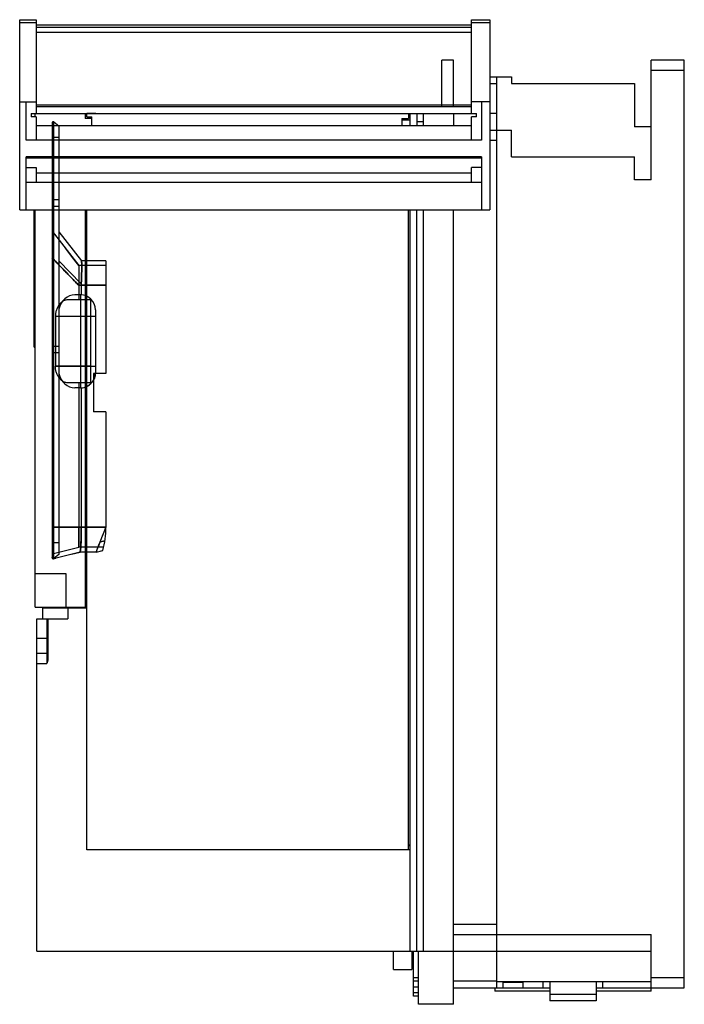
# Model space of a CAD drawing. Header units: millimetres. Extents: x 29 to 229, y 31 to 327.
import ezdxf

# ---------------------------------------------------------------- set-up
doc = ezdxf.new("R2010")
doc.units = ezdxf.units.MM
doc.header["$LTSCALE"] = 23.306913
doc.layers.get('0').update_dxf_attribs({"linetype": 'CONTINUOUS'})

msp = doc.modelspace()

# ---------------------------------------------------------------- linework, layer by layer
at = {"color": 7, "linetype": 'Continuous'}
for p, q in [((28.59, 269.67), (28.59, 326.88)), ((28.59, 326.88), (33.59, 326.88)), ((28.59, 326.06), (33.59, 326.06)), ((33.59, 326.88), (33.59, 298.67)), ((164.59, 298.67), (164.59, 326.88)), ((164.59, 326.88), (170.09, 326.88)), ((164.59, 326.06), (170.09, 326.06)), ((170.09, 326.88), (170.09, 269.67)), ((33.59, 325.38), (164.59, 325.38)), ((33.59, 324.66), (164.59, 324.66)), ((33.59, 323.16), (164.59, 323.16)), ((155.59, 300.67), (155.59, 314.67)), ((159.09, 314.67), (155.59, 314.67)), ((159.09, 300.67), (159.09, 314.67)), ((218.59, 278.67), (218.59, 314.67)), ((228.59, 314.67), (218.59, 314.67)), ((228.59, 35.67), (228.59, 314.67)), ((218.59, 311.67), (228.59, 311.67)), ((170.09, 309.67), (176.59, 309.67)), ((172.09, 309.67), (172.09, 35.67)), ((176.59, 309.67), (176.59, 307.67)), ((170.09, 307.67), (172.09, 307.67)), ((176.59, 307.67), (213.59, 307.67)), ((213.59, 307.67), (213.59, 294.67)), ((28.59, 302.17), (33.59, 302.17)), ((30.59, 290.67), (30.59, 302.17)), ((170.09, 302.17), (164.59, 302.17)), ((167.59, 302.17), (167.59, 290.67)), ((164.59, 301.17), (33.59, 301.17)), ((164.59, 300.67), (33.59, 300.67)), ((32.09, 298.67), (32.09, 297.68)), ((32.09, 298.67), (166.09, 298.67)), ((33.59, 297.68), (32.09, 297.68)), ((33.29, 297.68), (33.29, 298.67)), ((33.59, 297.68), (33.59, 290.67)), ((48.29, 298.67), (48.29, 297.17)), ((50.29, 297.17), (48.29, 297.17)), ((48.79, 297.67), (48.79, 298.66)), ((51.54, 298.66), (48.79, 298.66)), ((48.79, 297.67), (50.29, 297.67)), ((50.29, 294.95), (50.29, 297.67)), ((143.59, 297.17), (143.59, 294.95)), ((143.59, 297.17), (145.59, 297.17)), ((146.09, 296.67), (143.59, 296.67)), ((145.59, 298.67), (145.59, 297.17)), ((146.09, 294.95), (146.09, 298.67)), ((148.09, 298.67), (148.09, 294.95)), ((150.09, 294.95), (150.09, 298.67)), ((159.09, 298.67), (159.09, 294.95)), ((164.59, 290.67), (164.59, 297.68)), ((166.09, 297.68), (164.59, 297.68)), ((166.09, 297.68), (166.09, 298.67)), ((172.09, 298.67), (170.09, 298.67)), ((164.59, 294.95), (33.59, 294.95)), ((38.36, 295.87), (38.36, 165.05)), ((38.84, 164.83), (38.84, 296.11)), ((38.84, 296.11), (40.36, 294.97)), ((40.36, 294.97), (40.36, 165.97)), ((150.09, 296.17), (148.09, 296.17)), ((170.09, 293.67), (176.59, 293.67)), ((176.59, 285.67), (176.59, 293.67)), ((218.59, 294.67), (213.59, 294.67)), ((167.59, 290.67), (30.59, 290.67)), ((40.36, 291.47), (38.36, 291.47)), ((170.09, 290.67), (172.09, 290.67)), ((30.59, 269.67), (30.59, 285.62)), ((167.59, 285.62), (30.59, 285.62)), ((30.59, 285.3), (167.59, 285.3)), ((167.59, 285.62), (167.59, 269.67)), ((176.59, 285.67), (213.59, 285.67)), ((213.59, 278.67), (213.59, 285.67)), ((30.59, 282.46), (33.59, 282.46)), ((33.59, 282.46), (33.59, 277.87)), ((164.59, 277.87), (164.59, 282.46)), ((167.59, 282.46), (164.59, 282.46)), ((164.59, 280.67), (33.59, 280.67)), ((218.59, 278.67), (213.59, 278.67)), ((167.59, 277.87), (30.59, 277.87)), ((38.66, 272.67), (38.66, 226.67)), ((40.36, 272.67), (38.66, 272.67)), ((28.59, 269.67), (170.09, 269.67)), ((32.89, 269.62), (32.89, 267.62)), ((32.89, 269.62), (32.94, 269.62)), ((32.94, 228.37), (32.94, 269.67)), ((33.29, 150.17), (33.29, 269.67)), ((40.36, 270.67), (38.36, 270.67)), ((48.29, 269.67), (48.29, 150.17)), ((48.79, 77.17), (48.79, 269.67)), ((145.59, 77.17), (145.59, 269.67)), ((146.09, 46.67), (146.09, 269.67)), ((148.09, 46.67), (148.09, 269.67)), ((150.09, 46.67), (150.09, 269.67)), ((159.09, 30.67), (159.09, 269.67)), ((32.89, 267.62), (32.94, 267.62)), ((32.89, 265.62), (32.89, 263.62)), ((32.89, 265.62), (32.94, 265.62)), ((32.89, 263.62), (32.94, 263.62)), ((32.89, 261.62), (32.89, 259.62)), ((32.89, 261.62), (32.94, 261.62)), ((38.36, 263.22), (46.36, 252.97)), ((40.36, 263.1), (47.18, 254.36)), ((32.89, 259.62), (32.94, 259.62)), ((32.89, 257.62), (32.89, 255.62)), ((32.89, 257.62), (32.94, 257.62)), ((32.89, 255.62), (32.94, 255.62)), ((32.89, 252.62), (32.89, 250.62)), ((32.89, 252.62), (32.94, 252.62)), ((47.11, 247.42), (40.36, 254.38)), ((40.36, 254.38), (47.11, 247.42)), ((46.36, 252.97), (46.36, 242.62)), ((54.56, 252.97), (46.36, 252.97)), ((54.56, 254.37), (47.17, 254.37)), ((54.56, 254.37), (54.56, 220.47)), ((32.89, 250.62), (32.94, 250.62)), ((32.89, 248.62), (32.89, 246.62)), ((32.89, 248.62), (32.94, 248.62)), ((32.89, 246.62), (32.94, 246.62)), ((46.36, 246.98), (54.56, 246.98)), ((54.56, 246.97), (46.36, 246.97)), ((47.09, 246.87), (47.09, 244.12)), ((54.56, 246.87), (47.09, 246.87)), ((32.89, 244.62), (32.89, 242.62)), ((32.89, 244.62), (32.94, 244.62)), ((46.86, 244.12), (45.14, 244.12)), ((46.86, 244.12), (46.86, 216.12)), ((32.89, 242.62), (32.94, 242.62)), ((49.86, 242.62), (43.24, 242.62)), ((49.86, 242.62), (49.86, 217.62)), ((32.89, 239.62), (32.89, 237.62)), ((32.89, 239.62), (32.94, 239.62)), ((32.89, 237.62), (32.94, 237.62)), ((39.34, 237.62), (39.34, 222.62)), ((51.36, 237.62), (39.34, 237.62)), ((51.36, 239.62), (51.36, 220.62)), ((32.89, 235.62), (32.89, 233.62)), ((32.89, 235.62), (32.94, 235.62)), ((32.89, 233.62), (32.94, 233.62)), ((32.89, 231.62), (32.89, 229.62)), ((32.89, 231.62), (32.94, 231.62)), ((32.89, 229.62), (32.94, 229.62)), ((33.29, 229.17), (32.94, 229.17)), ((32.94, 228.37), (33.29, 228.37)), ((38.36, 228.67), (40.36, 228.67)), ((40.36, 226.67), (38.66, 226.67)), ((49.86, 222.62), (39.34, 222.62)), ((39.34, 222.62), (51.36, 222.62)), ((50.76, 220.47), (50.76, 208.87)), ((54.56, 220.47), (50.76, 220.47)), ((49.86, 217.62), (43.24, 217.62)), ((46.36, 217.62), (46.36, 174.17)), ((46.86, 216.12), (45.14, 216.12)), ((47.09, 216.13), (47.09, 174.22)), ((54.56, 208.87), (50.76, 208.87)), ((54.56, 208.87), (54.56, 174.17)), ((38.36, 174.17), (46.36, 174.17)), ((46.36, 174.17), (38.36, 174.17)), ((40.36, 174.17), (47.09, 174.17)), ((46.36, 174.17), (54.56, 174.17)), ((54.56, 174.22), (47.09, 174.22)), ((47.09, 174.17), (47.09, 174.22)), ((47.09, 174.22), (47.09, 174.17)), ((54.56, 174.14), (54.56, 174.16)), ((54.56, 173.89), (54.56, 173.91)), ((40.36, 169.47), (38.36, 169.47)), ((38.35, 166.17), (46.36, 168.17)), ((46.75, 166.72), (38.74, 164.72)), ((40.36, 165.97), (38.84, 164.83)), ((44.23, 166.09), (46.75, 166.72)), ((53.83, 168.17), (46.36, 168.17)), ((51.58, 166.72), (46.74, 166.72)), ((51.57, 166.72), (51.57, 166.72)), ((51.57, 166.72), (51.58, 166.72)), ((51.58, 166.72), (53.58, 167.22)), ((53.58, 167.22), (53.52, 167.2)), ((38.36, 165.07), (38.36, 165.05)), ((38.36, 165.07), (38.36, 165.06)), ((38.36, 165.07), (38.36, 165.05)), ((38.36, 165.06), (38.36, 165.06)), ((38.36, 165.05), (38.36, 165.01)), ((38.73, 164.72), (39.43, 164.89)), ((38.84, 164.83), (38.77, 164.79)), ((42.59, 160.17), (33.29, 160.17)), ((42.59, 150.17), (42.59, 160.17)), ((48.29, 151.67), (48.79, 151.67)), ((33.29, 150.17), (48.29, 150.17)), ((35.59, 146.67), (35.59, 149.92)), ((35.59, 149.92), (48.79, 149.92)), ((40.29, 150.17), (40.29, 149.92)), ((43.09, 149.92), (43.09, 146.67)), ((33.79, 46.67), (33.79, 146.67)), ((33.79, 146.67), (43.09, 146.67)), ((36.79, 146.67), (36.79, 133.17)), ((37.09, 146.67), (37.09, 134.55)), ((37.09, 140.67), (33.79, 140.67)), ((36.79, 136.17), (33.79, 136.17)), ((33.79, 133.17), (36.79, 133.17)), ((146.09, 77.17), (48.79, 77.17)), ((145.59, 78.67), (146.09, 78.67)), ((145.59, 78.42), (146.09, 78.42)), ((172.09, 54.67), (159.09, 54.67)), ((159.09, 51.67), (218.59, 51.67)), ((218.59, 34.67), (218.59, 51.67)), ((33.79, 46.67), (218.59, 46.67)), ((141.09, 41.17), (141.09, 46.67)), ((146.59, 46.67), (146.59, 41.17)), ((147.09, 33.17), (147.09, 46.67)), ((148.59, 30.67), (148.59, 46.67)), ((141.09, 41.17), (146.59, 41.17)), ((148.59, 38.67), (147.09, 38.67)), ((228.59, 38.67), (218.59, 38.67)), ((148.59, 37.67), (147.09, 37.67)), ((147.09, 35.94), (148.59, 35.94)), ((172.09, 37.67), (159.09, 37.67)), ((159.09, 35.67), (188.09, 35.67)), ((171.59, 35.67), (171.59, 34.67)), ((218.59, 37.42), (172.09, 37.42)), ((174.09, 35.67), (174.09, 37.42)), ((180.09, 37.27), (174.09, 37.27)), ((180.09, 35.67), (180.09, 37.42)), ((186.09, 35.67), (186.09, 37.42)), ((188.09, 37.42), (188.09, 31.67)), ((202.09, 37.42), (202.09, 31.67)), ((202.09, 35.67), (228.59, 35.67)), ((204.09, 35.67), (204.09, 37.42)), ((148.59, 34.17), (147.09, 34.17)), ((148.59, 33.17), (147.09, 33.17)), ((188.09, 34.67), (171.59, 34.67)), ((202.09, 33.67), (188.09, 33.67)), ((218.59, 34.67), (202.09, 34.67)), ((159.09, 30.67), (148.59, 30.67)), ((202.09, 31.67), (188.09, 31.67))]:
    msp.add_line(p, q, dxfattribs=at)
for points in [[(46.36, 252.97), (45.62, 253.92), (44.91, 254.83), (44.23, 255.7), (43.58, 256.54), (42.95, 257.34), (42.35, 258.11)], [(46.86, 216.12), (47.98, 216.26), (49.07, 216.7), (50.02, 217.42), (50.76, 218.38)], [(54.56, 173.91), (54.56, 173.95), (54.56, 173.97)], [(38.77, 164.79), (38.62, 164.78), (38.47, 164.85), (38.39, 164.94), (38.37, 165.03), (38.36, 165.07)], [(38.77, 164.79), (38.76, 164.79), (38.75, 164.78), (38.74, 164.78), (38.73, 164.78)], [(38.83, 164.82), (38.82, 164.82), (38.81, 164.81), (38.8, 164.81), (38.79, 164.8)]]:
    msp.add_lwpolyline(points, dxfattribs=at)
for centre, radius, start, end in [((38.66, 295.87), 0.3, 53.1301, 179.9999), ((38.66, 272.97), 0.3, 180, 270), ((56.7, 246.87), 9.6, 176.7271, 180.0004), ((46.86, 239.62), 4.5, 0, 90), ((38.66, 226.37), 0.3, 90, 180), ((46.86, 220.62), 4.5, 358.0898, 360), ((46.86, 220.62), 4.5, 270, 330.0736), ((29.56, 174.17), 25, 343.8591, 360), ((38.66, 165.07), 0.3, 180.0001, 306.8699), ((38.66, 165.01), 0.3, 179.999, 283.9817), ((38.66, 165.06), 0.304, 270.0696, 288.7713), ((38.66, 165.05), 0.301, 269.999, 288.869), ((18.44, 191.88), 33.88, 306.8479, 307.0221), ((52.93, 146), 23.51, 126.7972, 127.0481), ((36.79, 136.47), 0.3, 270, 360)]:
    msp.add_arc(centre, radius, start, end, dxfattribs=at)
for centre, major_axis, start_param, end_param in [((52.95, 246.87), (0, 7.5), 1.497615, 1.570796), ((45.14, 237.62), (0, 6.5), 0, 1.229666), ((45.14, 222.62), (0, 6.5), -4.371258, -3.141593)]:
    msp.add_ellipse(centre, major_axis=major_axis, ratio=0.780488, start_param=start_param, end_param=end_param, dxfattribs=at)
for points, knots in [([(38.36, 255.21), (38.81, 254.76), (39.7, 253.84), (41.03, 252.47), (42.25, 251.21), (43.14, 250.29), (44.03, 249.38), (44.7, 248.69), (45.59, 247.77), (46.03, 247.32), (46.36, 246.97)], [0, 0, 0, 0, 0.166655, 0.333318, 0.499965, 0.624897, 0.666724, 0.833467, 0.874956, 1, 1, 1, 1]), ([(46.36, 246.97), (46.03, 247.32), (45.59, 247.77), (44.7, 248.69), (44.03, 249.38), (43.14, 250.29), (42.25, 251.21), (41.03, 252.47), (39.7, 253.84), (38.81, 254.76), (38.36, 255.21)], [0, 0, 0, 0, 0.125095, 0.166596, 0.333308, 0.375134, 0.50006, 0.66669, 0.833348, 1, 1, 1, 1]), ([(47.11, 247.42), (47.1, 247.47), (47.13, 247.58), (47.13, 247.72), (47.13, 247.85), (47.14, 247.99), (47.15, 248.17), (47.16, 248.37), (47.17, 248.56), (47.18, 248.93), (47.2, 249.33), (47.23, 250.12), (47.24, 250.76), (47.26, 251.48), (47.26, 252.04), (47.27, 252.55), (47.27, 253.09), (47.26, 253.43), (47.25, 253.75), (47.24, 253.93), (47.24, 254.07), (47.22, 254.2), (47.21, 254.29), (47.2, 254.33), (47.19, 254.36), (47.18, 254.36)], [0, 0, 0, 0, 0.02191, 0.046895, 0.061203, 0.075541, 0.108564, 0.14158, 0.161571, 0.188583, 0.301449, 0.335517, 0.529855, 0.575792, 0.645906, 0.774215, 0.792938, 0.878626, 0.921516, 0.934313, 0.955483, 0.980844, 0.989858, 0.996031, 1, 1, 1, 1]), ([(47.18, 254.36), (47.19, 254.35), (47.21, 254.28), (47.23, 254.15), (47.25, 253.93), (47.26, 253.62), (47.26, 253.23), (47.27, 252.77), (47.27, 252.23), (47.26, 251.63), (47.25, 250.98), (47.23, 250.27), (47.21, 249.54), (47.18, 248.8), (47.15, 248.09), (47.12, 247.64), (47.11, 247.42)], [0, 0, 0, 0, 0.009068, 0.028062, 0.059284, 0.103534, 0.160059, 0.227268, 0.304351, 0.390867, 0.485611, 0.587459, 0.694344, 0.802624, 0.906377, 1, 1, 1, 1]), ([(43.24, 242.62), (42.91, 242.62), (42.26, 242.51), (41.36, 242.06), (40.62, 241.38), (40.03, 240.53), (39.62, 239.58), (39.39, 238.6), (39.34, 237.94), (39.34, 237.62)], [0, 0, 0, 0, 0.141064, 0.278092, 0.424042, 0.569163, 0.718014, 0.865282, 1, 1, 1, 1]), ([(43.24, 242.62), (42.91, 242.62), (42.26, 242.51), (41.37, 242.06), (40.62, 241.39), (40.03, 240.53), (39.62, 239.58), (39.39, 238.6), (39.34, 237.94), (39.34, 237.62)], [0, 0, 0, 0, 0.140386, 0.277165, 0.423073, 0.568511, 0.717718, 0.865318, 1, 1, 1, 1]), ([(43.24, 217.62), (42.91, 217.62), (42.26, 217.73), (41.36, 218.18), (40.62, 218.86), (40.03, 219.71), (39.62, 220.66), (39.39, 221.65), (39.34, 222.31), (39.34, 222.62)], [0, 0, 0, 0, 0.141063, 0.27809, 0.424038, 0.569159, 0.718012, 0.865282, 1, 1, 1, 1]), ([(51.36, 220.47), (51.35, 220.23), (51.29, 219.75), (51.09, 219.05), (50.88, 218.62), (50.76, 218.41)], [0, 0, 0, 0, 0.341793, 0.665459, 1, 1, 1, 1]), ([(50.76, 218.41), (50.88, 218.61), (51.09, 219.05), (51.29, 219.75), (51.35, 220.23), (51.36, 220.47)], [0, 0, 0, 0, 0.332007, 0.66513, 1, 1, 1, 1]), ([(47.09, 174.17), (46.35, 174.17), (44.85, 174.17), (42.61, 174.17), (41.11, 174.17), (40.36, 174.17)], [0, 0, 0, 0, 0.333307, 0.666637, 1, 1, 1, 1]), ([(46.36, 174.17), (46.36, 173.93), (46.36, 173.45), (46.36, 172.74), (46.36, 172.05), (46.36, 171.39), (46.36, 170.77), (46.36, 170.21), (46.36, 169.7), (46.36, 169.25), (46.36, 168.88), (46.35, 168.59), (46.37, 168.36), (46.33, 168.26), (46.38, 168.17), (46.36, 168.17)], [0, 0, 0, 0, 0.120639, 0.239667, 0.355138, 0.465538, 0.568988, 0.664176, 0.749625, 0.824062, 0.886467, 0.935887, 0.971599, 0.99296, 1, 1, 1, 1]), ([(46.36, 168.17), (46.38, 168.17), (46.33, 168.26), (46.37, 168.36), (46.35, 168.6), (46.36, 168.89), (46.36, 169.27), (46.36, 169.73), (46.36, 170.25), (46.36, 170.82), (46.36, 171.45), (46.36, 172.12), (46.36, 172.82), (46.36, 173.5), (46.36, 173.95), (46.36, 174.17)], [0, 0, 0, 0, 0.007194, 0.028968, 0.065368, 0.115776, 0.179434, 0.255273, 0.342428, 0.439105, 0.544221, 0.656898, 0.774845, 0.891403, 1, 1, 1, 1]), ([(47.09, 174.17), (47.1, 173.88), (47.1, 173.32), (47.1, 172.48), (47.09, 171.66), (47.08, 170.88), (47.07, 170.16), (47.05, 169.54), (47.02, 169.02), (47, 168.6), (46.98, 168.26), (46.96, 167.98), (46.94, 167.75), (46.92, 167.56), (46.9, 167.41), (46.88, 167.29), (46.86, 167.18), (46.85, 167.1), (46.83, 167.03), (46.82, 166.97), (46.81, 166.92), (46.8, 166.88), (46.79, 166.85), (46.78, 166.82), (46.78, 166.8), (46.77, 166.79), (46.76, 166.77), (46.76, 166.76), (46.76, 166.75), (46.75, 166.74), (46.75, 166.72), (46.74, 166.72)], [0, 0, 0, 0, 0.114497, 0.227465, 0.337265, 0.442835, 0.541142, 0.625346, 0.69367, 0.749094, 0.794201, 0.831041, 0.861201, 0.88595, 0.906301, 0.923066, 0.936895, 0.948315, 0.957759, 0.965571, 0.972032, 0.977372, 0.981783, 0.985424, 0.988423, 0.990888, 0.992903, 0.994525, 0.995821, 0.997651, 1, 1, 1, 1]), ([(46.75, 166.72), (46.75, 166.73), (46.75, 166.74), (46.76, 166.76), (46.77, 166.79), (46.78, 166.83), (46.8, 166.89), (46.81, 166.97), (46.84, 167.08), (46.86, 167.23), (46.89, 167.42), (46.92, 167.67), (46.95, 167.99), (46.98, 168.4), (47.01, 168.91), (47.03, 169.51), (47.06, 170.18), (47.07, 170.92), (47.09, 171.69), (47.09, 172.5), (47.1, 173.33), (47.1, 173.89), (47.09, 174.17)], [0, 0, 0, 0, 0.001812, 0.004368, 0.008387, 0.014251, 0.022456, 0.033616, 0.04846, 0.067834, 0.092949, 0.125565, 0.167861, 0.222232, 0.290246, 0.37202, 0.463756, 0.562425, 0.666621, 0.775281, 0.886826, 1, 1, 1, 1]), ([(52.8, 169.77), (52.85, 169.88), (52.93, 170.1), (53.06, 170.42), (53.17, 170.72), (53.28, 171), (53.39, 171.26), (53.48, 171.5), (53.57, 171.73), (53.66, 171.94), (53.74, 172.13), (53.81, 172.31), (53.88, 172.47), (53.94, 172.63), (54, 172.77), (54.05, 172.9), (54.1, 173.03), (54.15, 173.14), (54.19, 173.24), (54.23, 173.34), (54.27, 173.43), (54.3, 173.51), (54.33, 173.59), (54.36, 173.66), (54.39, 173.73), (54.42, 173.79), (54.44, 173.85), (54.46, 173.9), (54.48, 173.95), (54.49, 173.99), (54.51, 174.04), (54.52, 174.07), (54.54, 174.11), (54.54, 174.14), (54.55, 174.16), (54.56, 174.17)], [0, 0, 0, 0, 0.076534, 0.148657, 0.216332, 0.279621, 0.338658, 0.393619, 0.444707, 0.492139, 0.536138, 0.576929, 0.614726, 0.64974, 0.682167, 0.712194, 0.739997, 0.765738, 0.789571, 0.811638, 0.83207, 0.850989, 0.86851, 0.884736, 0.899764, 0.913685, 0.926575, 0.938496, 0.94952, 0.959715, 0.969148, 0.977881, 0.985929, 0.993328, 1, 1, 1, 1]), ([(52.94, 170.15), (52.98, 170.26), (53.07, 170.47), (53.19, 170.77), (53.31, 171.05), (53.41, 171.3), (53.51, 171.54), (53.6, 171.76), (53.68, 171.96), (53.76, 172.14), (53.82, 172.31), (53.88, 172.47), (53.94, 172.62), (53.99, 172.75), (54.04, 172.88), (54.08, 172.99), (54.13, 173.1), (54.17, 173.19), (54.2, 173.28), (54.23, 173.36), (54.26, 173.44), (54.29, 173.51), (54.31, 173.58), (54.34, 173.64), (54.36, 173.7), (54.38, 173.75), (54.4, 173.8), (54.41, 173.84), (54.43, 173.88), (54.44, 173.92), (54.46, 173.95), (54.47, 173.99), (54.49, 174.01), (54.5, 174.04), (54.51, 174.07), (54.52, 174.09), (54.54, 174.11), (54.55, 174.12), (54.56, 174.14), (54.57, 174.15), (54.57, 174.17), (54.56, 174.17)], [0, 0, 0, 0, 0.081313, 0.156407, 0.225455, 0.288817, 0.347146, 0.401075, 0.450884, 0.496784, 0.539049, 0.578002, 0.613938, 0.647077, 0.677644, 0.705825, 0.731817, 0.755799, 0.777926, 0.798395, 0.817261, 0.834731, 0.850884, 0.865792, 0.879595, 0.892362, 0.904172, 0.915096, 0.925202, 0.934551, 0.943209, 0.951239, 0.958695, 0.965642, 0.97174, 0.977711, 0.982939, 0.987661, 0.991978, 0.996125, 1, 1, 1, 1]), ([(52.8, 169.77), (52.77, 169.67), (52.68, 169.47), (52.58, 169.2), (52.49, 169), (52.44, 168.87), (52.4, 168.78), (52.35, 168.66), (52.29, 168.52), (52.2, 168.31), (52.11, 168.09), (52, 167.84), (51.9, 167.58), (51.79, 167.31), (51.71, 167.09), (51.66, 166.95), (51.63, 166.85), (51.6, 166.78), (51.58, 166.74), (51.58, 166.72)], [0, 0, 0, 0, 0.095255, 0.200309, 0.264356, 0.295615, 0.326377, 0.356802, 0.412746, 0.466686, 0.568053, 0.622515, 0.72152, 0.820061, 0.884289, 0.934677, 0.957592, 0.985494, 1, 1, 1, 1]), ([(51.93, 167.62), (51.94, 167.65), (52.11, 168.08), (52.45, 168.92), (52.77, 169.73), (52.94, 170.15)], [0, 0, 0, 0, 0.038514, 0.505328, 1, 1, 1, 1]), ([(54.22, 170.04), (54.21, 170.03), (54.18, 170.03), (54.15, 170.02), (54.12, 170.02), (54.1, 170.01), (54.07, 170.01), (54.04, 170), (54.01, 170), (53.95, 169.99), (53.87, 169.97), (53.79, 169.96), (53.75, 169.95), (53.72, 169.94), (53.69, 169.94), (53.64, 169.93), (53.6, 169.92), (53.54, 169.91), (53.48, 169.9), (53.4, 169.88), (53.33, 169.87), (53.23, 169.85), (53.15, 169.84), (53.07, 169.82), (52.97, 169.8), (52.88, 169.79), (52.8, 169.77)], [0, 0, 0, 0, 0.025866, 0.054855, 0.068624, 0.0839, 0.103936, 0.130361, 0.149552, 0.162193, 0.262555, 0.304201, 0.3312, 0.354449, 0.368905, 0.401488, 0.447225, 0.469397, 0.51379, 0.588342, 0.637626, 0.661011, 0.790137, 0.816055, 0.832526, 1, 1, 1, 1]), ([(51.93, 167.62), (51.88, 167.5), (51.79, 167.28), (51.69, 167.03), (51.63, 166.88), (51.6, 166.8), (51.58, 166.75), (51.57, 166.73), (51.57, 166.72)], [0, 0, 0, 0, 0.412256, 0.717447, 0.838586, 0.925284, 0.978701, 1, 1, 1, 1]), ([(51.57, 166.72), (51.73, 166.76), (52.38, 166.92), (53.03, 167.08), (53.52, 167.2)], [0, 0, 0, 0, 0.250466, 1, 1, 1, 1]), ([(38.36, 165.05), (38.36, 165.04), (38.36, 165.01), (38.38, 164.96), (38.39, 164.92), (38.41, 164.89), (38.43, 164.86), (38.45, 164.84), (38.48, 164.82), (38.5, 164.8), (38.53, 164.78), (38.58, 164.77), (38.62, 164.76), (38.65, 164.75), (38.66, 164.75)], [0, 0, 0, 0, 0.072269, 0.226054, 0.30002, 0.371411, 0.439939, 0.505401, 0.570891, 0.639506, 0.711047, 0.785224, 0.939575, 1, 1, 1, 1]), ([(38.36, 165.05), (38.36, 165.01), (38.38, 164.94), (38.45, 164.84), (38.55, 164.77), (38.62, 164.75), (38.66, 164.75)], [0, 0, 0, 0, 0.249541, 0.499336, 0.749524, 1, 1, 1, 1]), ([(38.73, 164.72), (38.74, 164.72), (38.74, 164.72), (38.75, 164.73), (38.75, 164.74), (38.75, 164.75), (38.76, 164.76), (38.76, 164.77), (38.76, 164.77)], [0, 0, 0, 0, 0.152302, 0.303191, 0.469183, 0.632421, 0.85724, 1, 1, 1, 1]), ([(38.74, 164.72), (38.74, 164.72), (38.75, 164.73), (38.75, 164.75), (38.76, 164.76), (38.76, 164.77)], [0, 0, 0, 0, 0.191191, 0.516734, 1, 1, 1, 1]), ([(37.09, 134.55), (37.09, 134.31), (37.01, 133.84), (36.87, 133.4), (36.79, 133.17)], [0, 0, 0, 0, 0.499682, 1, 1, 1, 1])]:
    msp.add_open_spline(points, degree=3, knots=knots, dxfattribs=at)

doc.saveas('drawing.dxf')
